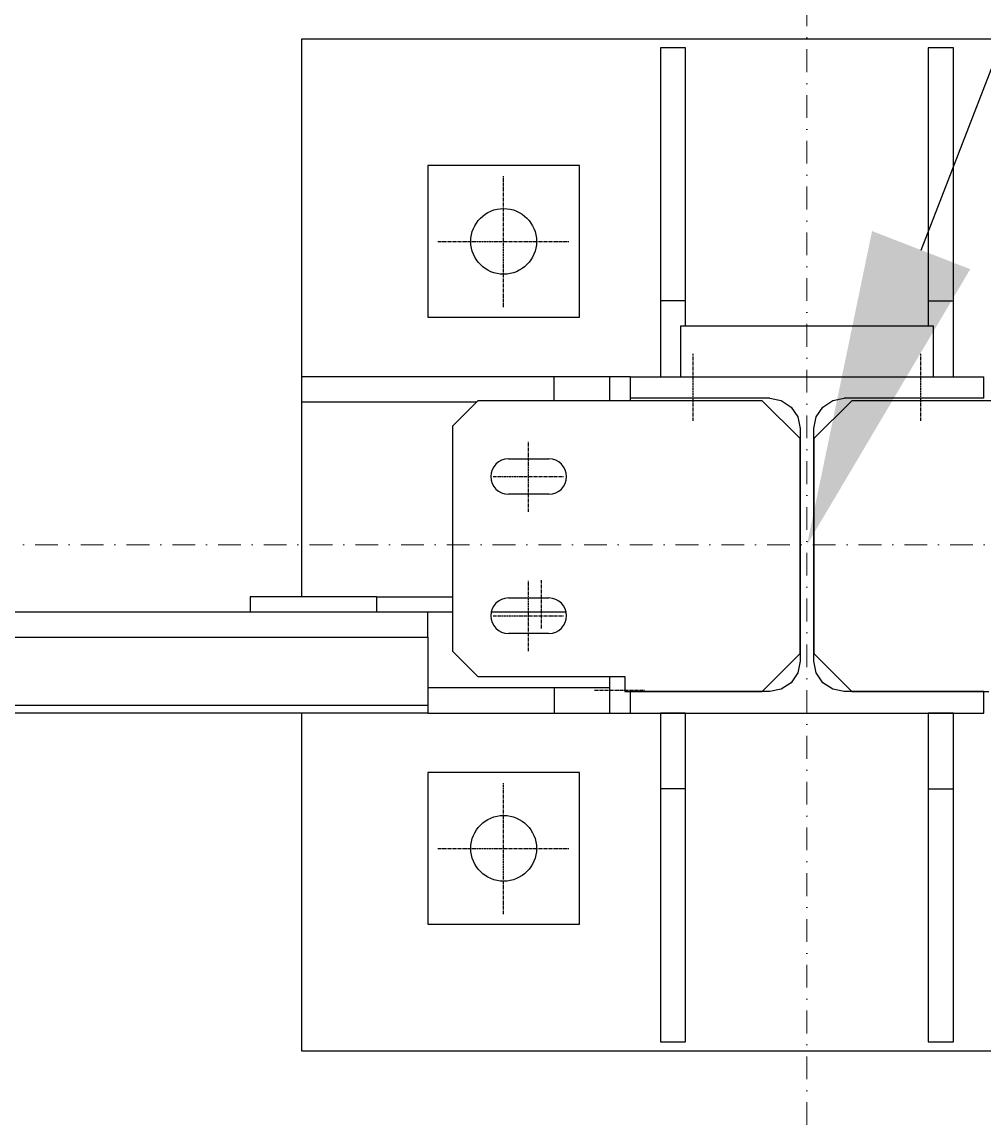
# Model space of a CAD drawing. Header units: millimetres. Extents: x 4047 to 23472, y 1613 to 16682.
# Tile 64 of 86: x 17460 to 17841, y 4406 to 4842. Entities that reach past the tile are written whole.
import ezdxf

# ---------------------------------------------------------------- set-up
doc = ezdxf.new("R2010")
doc.units = ezdxf.units.MM
doc.linetypes.add('CENTER', pattern=[2, 1.25, -0.25, 0.25, -0.25])
doc.linetypes.add('Kropki i Kreski', pattern=[360, 180, -90, 0, -90])
doc.layers.add('Osie_Nr_pióra__101_Nr_pióra__7', color=3, linetype='Continuous', lineweight=18)
for name, color, linetype in [('Rbcs_EX_Osie', 7, 'Continuous'), ('Rbcs_EX_Profile', 7, 'Continuous'), ('Rbcs_EX_Wymiary', 7, 'Continuous')]:
    doc.layers.add(name, color=color, linetype=linetype)
doc.styles.add('RBCS_dim', font='isocpeur.ttf', dxfattribs={"width": 0.9, "oblique": 5})
doc.dimstyles.new('Copy of RBCS_STANDARD', dxfattribs={"dimtxt": 2.5, "dimasz": 2.5, "dimexe": 2, "dimexo": 5, "dimgap": 0.5, "dimtad": 1, "dimdec": 0, "dimtxsty": 'RBCS_dim', "dimblk": 'OBLIQUE', "dimcen": 2.5, "dimclrd": 3, "dimclre": 3, "dimclrt": 6, "dimadec": 0, "dimazin": 0, "dimtfac": 1, "dimtdec": 0, "dimtix": 1, "dimtmove": 0, "dimatfit": 3, "dimfxl": 2, "dimfxlon": 1, "dimarcsym": 0})

# ---------------------------------------------------------------- blocks, each defined once
blk = doc.blocks.new('_OBLIQUE')
at = {"color": 0, "linetype": 'ByBlock'}
blk.add_line((-0.5, -0.5), (0.5, 0.5), dxfattribs=at)
blk = doc.blocks.new('*D307')
at = {"layer": 'Defpoints', "color": 0, "lineweight": 25, "transparency": 16777216}
for p in [(20870.81, 4456.08), (17770.81, 4439.09), (17770.81, 2917.13)]:
    blk.add_point(p, dxfattribs=at)
at = {"layer": 'Rbcs_EX_Wymiary', "color": 3, "lineweight": -2, "transparency": 16777216}
for p, q in [((17770.81, 3017.13), (17770.81, 2817.13)), ((20870.81, 3017.13), (20870.81, 2817.13)), ((20870.81, 2917.13), (17770.81, 2917.13))]:
    blk.add_line(p, q, dxfattribs=at)
at = {"layer": 'Rbcs_EX_Wymiary', "color": 3, "lineweight": -2, "transparency": 16777216, "xscale": 125, "yscale": 125, "zscale": 125, "rotation": 180}
blk.add_blockref('_OBLIQUE', (17770.81, 2917.13), dxfattribs=at)
at = {"layer": 'Rbcs_EX_Wymiary', "color": 3, "lineweight": -2, "transparency": 16777216, "xscale": 125, "yscale": 125, "zscale": 125}
blk.add_blockref('_OBLIQUE', (20870.81, 2917.13), dxfattribs=at)
at = {"layer": 'Rbcs_EX_Wymiary', "color": 6, "transparency": 16777216, "insert": (19320.81, 3004.63), "char_height": 125, "attachment_point": 5, "style": 'RBCS_dim'}
blk.add_mtext('3100', dxfattribs=at)
blk = doc.blocks.new('*D308')
at = {"layer": 'Defpoints', "color": 0, "lineweight": 25, "transparency": 16777216}
for p in [(17770.81, 4439.09), (14670.81, 4435.59), (14670.81, 2917.13)]:
    blk.add_point(p, dxfattribs=at)
at = {"layer": 'Rbcs_EX_Wymiary', "color": 3, "lineweight": -2, "transparency": 16777216}
for p, q in [((14670.81, 3017.13), (14670.81, 2817.13)), ((17770.81, 3017.13), (17770.81, 2817.13)), ((17770.81, 2917.13), (14670.81, 2917.13))]:
    blk.add_line(p, q, dxfattribs=at)
at = {"layer": 'Rbcs_EX_Wymiary', "color": 3, "lineweight": -2, "transparency": 16777216, "xscale": 125, "yscale": 125, "zscale": 125, "rotation": 180}
blk.add_blockref('_OBLIQUE', (14670.81, 2917.13), dxfattribs=at)
at = {"layer": 'Rbcs_EX_Wymiary', "color": 3, "lineweight": -2, "transparency": 16777216, "xscale": 125, "yscale": 125, "zscale": 125}
blk.add_blockref('_OBLIQUE', (17770.81, 2917.13), dxfattribs=at)
at = {"layer": 'Rbcs_EX_Wymiary', "color": 6, "transparency": 16777216, "insert": (16220.81, 3004.63), "char_height": 125, "attachment_point": 5, "style": 'RBCS_dim'}
blk.add_mtext('3100', dxfattribs=at)
blk = doc.blocks.new('*D312')
at = {"layer": 'Defpoints', "color": 0, "lineweight": 25, "transparency": 16777216}
for p in [(8015.81, 4456.11), (21040.81, 4456.08), (21040.81, 2569.59)]:
    blk.add_point(p, dxfattribs=at)
at = {"layer": 'Rbcs_EX_Wymiary', "color": 3, "lineweight": -2, "transparency": 16777216}
for p, q in [((8015.81, 2669.59), (8015.81, 2469.59)), ((21040.81, 2669.59), (21040.81, 2469.59)), ((8015.81, 2569.59), (21040.81, 2569.59))]:
    blk.add_line(p, q, dxfattribs=at)
at = {"layer": 'Rbcs_EX_Wymiary', "color": 3, "lineweight": -2, "transparency": 16777216, "xscale": 125, "yscale": 125, "zscale": 125, "rotation": 180}
blk.add_blockref('_OBLIQUE', (8015.81, 2569.59), dxfattribs=at)
at = {"layer": 'Rbcs_EX_Wymiary', "color": 3, "lineweight": -2, "transparency": 16777216, "xscale": 125, "yscale": 125, "zscale": 125}
blk.add_blockref('_OBLIQUE', (21040.81, 2569.59), dxfattribs=at)
at = {"layer": 'Rbcs_EX_Wymiary', "color": 6, "transparency": 16777216, "insert": (14528.31, 2657.09), "char_height": 125, "attachment_point": 5, "style": 'RBCS_dim'}
blk.add_mtext('13025', dxfattribs=at)
blk = doc.blocks.new('*D315')
at = {"layer": 'Defpoints', "color": 0, "lineweight": 25, "transparency": 16777216}
for p in [(17770.81, 5088.5), (17770.81, 4835.59), (16155.81, 4669.08)]:
    blk.add_point(p, dxfattribs=at)
at = {"layer": 'Rbcs_EX_Wymiary', "color": 3, "lineweight": -2, "transparency": 16777216}
for p, q in [((16155.81, 4988.5), (16155.81, 5188.5)), ((17770.81, 5085.59), (17770.81, 5188.5)), ((16155.81, 5088.5), (17770.81, 5088.5))]:
    blk.add_line(p, q, dxfattribs=at)
at = {"layer": 'Rbcs_EX_Wymiary', "color": 3, "lineweight": -2, "transparency": 16777216, "xscale": 125, "yscale": 125, "zscale": 125, "rotation": 180}
blk.add_blockref('_OBLIQUE', (16155.81, 5088.5), dxfattribs=at)
at = {"layer": 'Rbcs_EX_Wymiary', "color": 3, "lineweight": -2, "transparency": 16777216, "xscale": 125, "yscale": 125, "zscale": 125}
blk.add_blockref('_OBLIQUE', (17770.81, 5088.5), dxfattribs=at)
at = {"layer": 'Rbcs_EX_Wymiary', "color": 6, "transparency": 16777216, "insert": (16963.31, 5176), "char_height": 125, "attachment_point": 5, "style": 'RBCS_dim'}
blk.add_mtext('1615', dxfattribs=at)
blk = doc.blocks.new('*D316')
at = {"layer": 'Defpoints', "color": 0, "lineweight": 25, "transparency": 16777216}
for p in [(18935.85, 5835.28), (17770.81, 4835.59), (18935.85, 4669.08)]:
    blk.add_point(p, dxfattribs=at)
at = {"layer": 'Rbcs_EX_Wymiary', "color": 3, "lineweight": -2, "transparency": 16777216}
for p, q in [((17770.81, 5735.28), (17770.81, 5935.28)), ((18935.85, 5735.28), (18935.85, 5935.28)), ((17770.81, 5835.28), (18935.85, 5835.28))]:
    blk.add_line(p, q, dxfattribs=at)
at = {"layer": 'Rbcs_EX_Wymiary', "color": 3, "lineweight": -2, "transparency": 16777216, "xscale": 125, "yscale": 125, "zscale": 125, "rotation": 180}
blk.add_blockref('_OBLIQUE', (17770.81, 5835.28), dxfattribs=at)
at = {"layer": 'Rbcs_EX_Wymiary', "color": 3, "lineweight": -2, "transparency": 16777216, "xscale": 125, "yscale": 125, "zscale": 125}
blk.add_blockref('_OBLIQUE', (18935.85, 5835.28), dxfattribs=at)
at = {"layer": 'Rbcs_EX_Wymiary', "color": 6, "transparency": 16777216, "insert": (18353.33, 5922.78), "char_height": 125, "attachment_point": 5, "style": 'RBCS_dim'}
blk.add_mtext('1165', dxfattribs=at)

msp = doc.modelspace()

# ---------------------------------------------------------------- linework, layer by layer
at = {"layer": 'Osie_Nr_pióra__101_Nr_pióra__7', "linetype": 'Kropki i Kreski', "ltscale": 0.05}
for p, q in [((17770.81, 2125.65), (17770.83, 14790.7)), ((4560.15, 4635.62), (22959, 4635.58))]:
    msp.add_line(p, q, dxfattribs=at)
at = {"layer": 'Rbcs_EX_Osie', "color": 5, "linetype": 'CENTER'}
for p, q in [((17650.81, 4729.59), (17650.81, 4781.59)), ((17624.81, 4755.59), (17676.81, 4755.59)), ((17725.81, 4684.59), (17725.81, 4711.09)), ((17725.81, 4684.59), (17725.81, 4711.09)), ((17725.81, 4684.59), (17725.81, 4711.09)), ((17725.81, 4684.59), (17725.81, 4711.09)), ((17815.81, 4684.59), (17815.81, 4711.09)), ((17815.81, 4684.59), (17815.81, 4711.09)), ((17815.81, 4684.59), (17815.81, 4711.09)), ((17815.81, 4684.59), (17815.81, 4711.09)), ((17660.69, 4648.59), (17660.69, 4676.59)), ((17646.69, 4662.59), (17674.69, 4662.59)), ((17660.69, 4593.59), (17660.69, 4621.59)), ((17665.81, 4602.59), (17665.81, 4621.59)), ((17665.81, 4602.59), (17665.81, 4621.59)), ((17646.69, 4607.59), (17674.69, 4607.59)), ((17686.81, 4578.09), (17706.81, 4578.09)), ((17650.81, 4489.59), (17650.81, 4541.59)), ((17624.81, 4515.59), (17676.81, 4515.59))]:
    msp.add_line(p, q, dxfattribs=at)
at = {"layer": 'Rbcs_EX_Profile'}
for p, q in [((17970.81, 4835.59), (17570.81, 4835.59)), ((17570.81, 4835.59), (17570.81, 4702.09)), ((17722.81, 4832.09), (17712.81, 4832.09)), ((17712.81, 4832.09), (17712.81, 4702.09)), ((17722.81, 4722.09), (17722.81, 4832.09)), ((17828.81, 4832.09), (17818.81, 4832.09)), ((17818.81, 4832.09), (17818.81, 4722.09)), ((17828.81, 4702.09), (17828.81, 4832.09)), ((17680.81, 4785.59), (17620.81, 4785.59)), ((17620.81, 4785.59), (17620.81, 4725.59)), ((17680.81, 4725.59), (17680.81, 4785.59)), ((17722.81, 4732.09), (17712.81, 4732.09)), ((17818.81, 4732.09), (17828.81, 4732.09)), ((17620.81, 4725.59), (17680.81, 4725.59)), ((17720.81, 4722.09), (17720.81, 4702.09)), ((17820.81, 4722.09), (17720.81, 4722.09)), ((17820.81, 4702.09), (17820.81, 4722.09)), ((17570.81, 4702.09), (17570.81, 4692.09)), ((17692.81, 4702.09), (17570.81, 4702.09)), ((17670.81, 4692.59), (17670.81, 4702.09)), ((17700.81, 4702.09), (17692.81, 4702.09)), ((17692.81, 4692.59), (17692.81, 4702.09)), ((17700.81, 4702.09), (17700.81, 4692.59)), ((17700.81, 4702.09), (17840.81, 4702.09)), ((17700.81, 4702.09), (17700.81, 4693.59)), ((17712.81, 4702.09), (17720.81, 4702.09)), ((17720.81, 4702.09), (17820.81, 4702.09)), ((17820.81, 4702.09), (17828.81, 4702.09)), ((17840.81, 4693.59), (17840.81, 4702.09)), ((17570.81, 4692.09), (17640.06, 4692.09)), ((17570.81, 4692.09), (17570.81, 4615.09)), ((17640.56, 4692.59), (17630.56, 4682.59)), ((17753.06, 4692.59), (17640.56, 4692.59)), ((17756.06, 4693.59), (17700.81, 4693.59)), ((17768.06, 4677.59), (17753.06, 4692.59)), ((17756.06, 4693.59), (17760.65, 4692.67)), ((17760.65, 4692.67), (17764.55, 4690.07)), ((17788.56, 4692.59), (17773.56, 4677.59)), ((17777.08, 4690.07), (17780.97, 4692.67)), ((17780.97, 4692.67), (17785.56, 4693.59)), ((17840.81, 4693.59), (17785.56, 4693.59)), ((17901.06, 4692.59), (17788.56, 4692.59)), ((17764.55, 4690.07), (17767.15, 4686.18)), ((17774.47, 4686.18), (17777.08, 4690.07)), ((17767.15, 4686.18), (17768.06, 4681.59)), ((17773.56, 4681.59), (17774.47, 4686.18)), ((17630.56, 4682.59), (17630.56, 4593.59)), ((17768.06, 4681.59), (17768.06, 4589.59)), ((17773.56, 4589.59), (17773.56, 4681.59)), ((17768.06, 4592.59), (17768.06, 4677.59)), ((17773.56, 4677.59), (17773.56, 4592.59)), ((17652.69, 4669.59), (17668.69, 4669.59)), ((17668.69, 4655.59), (17652.69, 4655.59)), ((17600.56, 4615.09), (17550.56, 4615.09)), ((17550.56, 4615.09), (17550.56, 4609.09)), ((17600.56, 4615.09), (17600.56, 4609.09)), ((17600.56, 4615.09), (17630.56, 4615.09)), ((17652.69, 4614.59), (17668.69, 4614.59)), ((16196.06, 4609.08), (17550.56, 4609.08)), ((17550.56, 4609.09), (17600.56, 4609.09)), ((17600.56, 4609.09), (17630.56, 4609.09)), ((17620.81, 4599.09), (17620.81, 4609.09)), ((17645.98, 4609.09), (17675.39, 4609.09)), ((17668.69, 4600.59), (17652.69, 4600.59)), ((16195.81, 4599.08), (17620.81, 4599.09)), ((17620.81, 4599.09), (17620.81, 4569.09)), ((17630.56, 4593.59), (17640.56, 4583.59)), ((17753.06, 4577.59), (17768.06, 4592.59)), ((17773.56, 4592.59), (17788.56, 4577.59)), ((17768.06, 4589.59), (17767.15, 4585)), ((17774.47, 4585), (17773.56, 4589.59)), ((17640.56, 4583.59), (17698.81, 4583.59)), ((17692.81, 4569.09), (17692.81, 4583.59)), ((17698.81, 4583.59), (17698.81, 4577.59)), ((17767.15, 4585), (17764.55, 4581.1)), ((17777.08, 4581.1), (17774.47, 4585)), ((17692.81, 4579.09), (17620.81, 4579.09)), ((17670.81, 4579.09), (17670.81, 4569.09)), ((17764.55, 4581.1), (17760.65, 4578.5)), ((17780.97, 4578.5), (17777.08, 4581.1)), ((17698.81, 4577.59), (17753.06, 4577.59)), ((17700.81, 4577.59), (17700.81, 4569.09)), ((17756.06, 4577.59), (17700.81, 4577.59)), ((17700.81, 4577.59), (17700.81, 4569.09)), ((17760.65, 4578.5), (17756.06, 4577.59)), ((17785.56, 4577.59), (17780.97, 4578.5)), ((17840.81, 4577.59), (17785.56, 4577.59)), ((17788.56, 4577.59), (17842.81, 4577.59)), ((17840.81, 4569.09), (17840.81, 4577.59)), ((17620.81, 4572.09), (16195.81, 4572.09)), ((17620.81, 4569.09), (16195.81, 4569.08)), ((17570.81, 4569.09), (17570.81, 4435.59)), ((17620.81, 4569.09), (17700.81, 4569.09)), ((17692.81, 4569.09), (17700.81, 4569.09)), ((17700.81, 4569.09), (17840.81, 4569.09)), ((17722.81, 4569.09), (17712.81, 4569.09)), ((17712.81, 4569.09), (17712.81, 4439.09)), ((17722.81, 4439.09), (17722.81, 4569.09)), ((17828.81, 4569.09), (17818.81, 4569.09)), ((17818.81, 4569.09), (17818.81, 4439.09)), ((17828.81, 4439.09), (17828.81, 4569.09)), ((17680.81, 4545.59), (17620.81, 4545.59)), ((17620.81, 4545.59), (17620.81, 4485.59)), ((17680.81, 4485.59), (17680.81, 4545.59)), ((17722.81, 4539.09), (17712.81, 4539.09)), ((17818.81, 4539.09), (17828.81, 4539.09)), ((17620.81, 4485.59), (17680.81, 4485.59)), ((17712.81, 4439.09), (17722.81, 4439.09)), ((17818.81, 4439.09), (17828.81, 4439.09)), ((17570.81, 4435.59), (17970.81, 4435.59))]:
    msp.add_line(p, q, dxfattribs=at)
for centre in [(17650.81, 4755.59), (17650.81, 4515.59)]:
    msp.add_circle(centre, 13, dxfattribs=at)
for centre, start, end in [((17652.69, 4662.59), 90, 270), ((17668.69, 4662.59), 270, 90), ((17652.69, 4607.59), 90, 270), ((17668.69, 4607.59), 270, 90)]:
    msp.add_arc(centre, 7, start, end, dxfattribs=at)
at = {"layer": 'Rbcs_EX_Wymiary', "color": 3}
msp.add_lwpolyline([(17815.99, 4752.14), (18107.14, 5503.32)], dxfattribs=at)
msp.add_solid([(17796.56, 4759.67), (17770.81, 4635.59), (17835.41, 4744.61)], dxfattribs=at)

# ---------------------------------------------------------------- dimensions: what is measured, and where the dimension line sits
at = {"layer": 'Rbcs_EX_Wymiary'}
for base, p1, p2, picture, middle in [((18935.85, 5835.28), (17770.81, 4835.59), (18935.85, 4669.08), '*D316', (18353.33, 5922.78)), ((17770.81, 5088.5), (16155.81, 4669.08), (17770.81, 4835.59), '*D315', (16963.31, 5176)), ((21040.81, 2569.59), (8015.81, 4456.11), (21040.81, 4456.08), '*D312', (14528.31, 2657.09)), ((17770.81, 2917.13), (20870.81, 4456.08), (17770.81, 4439.09), '*D307', (19320.81, 3004.63)), ((14670.81, 2917.13), (17770.81, 4439.09), (14670.81, 4435.59), '*D308', (16220.81, 3004.63))]:
    dim = msp.add_linear_dim(base=base, p1=p1, p2=p2, dimstyle='Copy of RBCS_STANDARD', dxfattribs=at)
    dim.commit()
    dim.dimension.update_dxf_attribs({"geometry": picture, "text_midpoint": middle})

doc.saveas('drawing.dxf')
